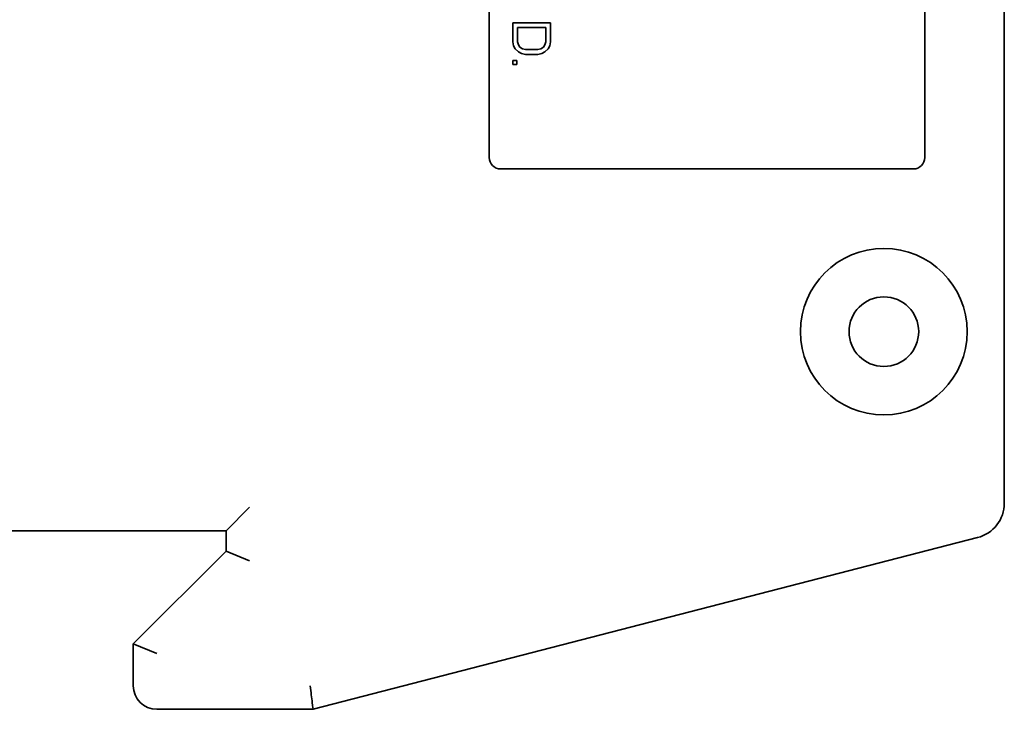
# Model space of a CAD drawing. Header units: millimetres. Extents: x 253 to 397, y 111 to 246.
# Tile 3 of 8: x 364 to 397, y 112 to 135. Entities that reach past the tile are written whole.
import ezdxf

# ---------------------------------------------------------------- set-up
doc = ezdxf.new("R2010")
doc.units = ezdxf.units.MM
doc.layers.add('Visible (ISO)', color=7, linetype='Continuous', lineweight=35)

msp = doc.modelspace()

# ---------------------------------------------------------------- linework, layer by layer
at = {"layer": 'Visible (ISO)'}
for p, q in [((397.392, 119.036), (397.392, 162.663)), ((380.12, 160.809), (380.12, 130.633)), ((394.725, 130.633), (394.725, 160.809)), ((380.907, 135.155), (382.177, 135.155)), ((380.907, 134.52), (380.907, 135.155)), ((382.177, 135.155), (382.177, 134.52)), ((381.069, 134.996), (381.069, 134.52)), ((382.015, 134.996), (381.069, 134.996)), ((382.015, 134.52), (382.015, 134.996)), ((380.934, 134.387), (380.907, 134.52)), ((381.069, 134.52), (381.096, 134.414)), ((381.096, 134.414), (381.15, 134.334)), ((381.934, 134.334), (381.988, 134.414)), ((381.988, 134.414), (382.015, 134.52)), ((382.177, 134.52), (382.15, 134.387)), ((380.988, 134.281), (380.934, 134.387)), ((381.096, 134.176), (380.988, 134.281)), ((381.205, 134.123), (381.096, 134.176)), ((381.15, 134.334), (381.232, 134.281)), ((381.34, 134.096), (381.205, 134.123)), ((381.232, 134.281), (381.34, 134.255)), ((381.34, 134.255), (381.745, 134.255)), ((381.745, 134.096), (381.34, 134.096)), ((381.745, 134.255), (381.853, 134.281)), ((381.88, 134.123), (381.745, 134.096)), ((381.853, 134.281), (381.934, 134.334)), ((381.988, 134.176), (381.88, 134.123)), ((382.096, 134.281), (381.988, 134.176)), ((382.15, 134.387), (382.096, 134.281)), ((380.907, 133.885), (381.042, 133.885)), ((380.907, 133.752), (380.907, 133.885)), ((381.042, 133.752), (380.907, 133.752)), ((381.042, 133.885), (381.042, 133.752)), ((380.501, 130.252), (394.344, 130.252)), ((372.081, 118.899), (371.293, 118.111)), ((335.733, 118.111), (371.293, 118.111)), ((371.293, 118.111), (371.293, 117.425)), ((374.213, 112.117), (396.497, 117.88)), ((371.293, 117.425), (368.182, 114.314)), ((372.081, 117.099), (371.293, 117.425)), ((368.969, 113.988), (368.182, 114.314)), ((368.182, 114.314), (368.182, 112.904)), ((368.969, 112.117), (374.213, 112.117))]:
    msp.add_line(p, q, dxfattribs=at)
for radius in [2.794, 1.168]:
    msp.add_circle((393.353, 124.791), radius, dxfattribs=at)
for centre, radius, start, end in [((380.501, 130.633), 0.381, 180, 270), ((394.344, 130.633), 0.381, 270, 0), ((396.198, 119.036), 1.194, 284.5, 0), ((368.969, 112.904), 0.787, 180, 270)]:
    msp.add_arc(centre, radius, start, end, dxfattribs=at)
msp.add_ellipse((374.113, 112.904), major_axis=(-0.1, 0.787), ratio=0.00001, start_param=3.141572, end_param=4.712379, dxfattribs=at)

doc.saveas('drawing.dxf')
